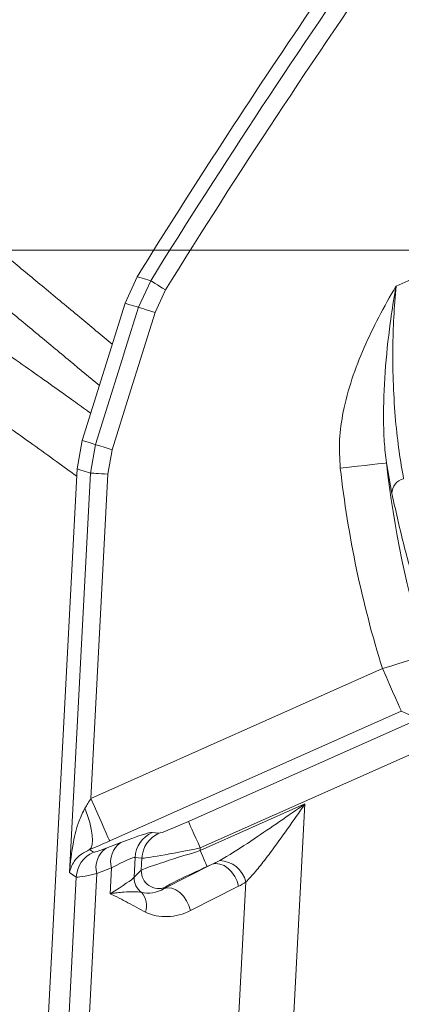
# Model space of a CAD drawing. Header units: millimetres. Extents: x 0 to 8410, y 0 to 5940.
# Tile 26 of 256: x 1195 to 1261, y 1748 to 1918. Entities that reach past the tile are written whole.
import ezdxf

# ---------------------------------------------------------------- set-up
doc = ezdxf.new("R2010")
doc.units = ezdxf.units.MM
doc.header["$LTSCALE"] = 10
doc.styles.add('SLDTEXTSTYLE0', font='TXT', dxfattribs={"width": 0.605})
doc.dimstyles.new('SLDDIMSTYLE0', dxfattribs={"dimtxt": 50, "dimasz": 50, "dimexe": 0, "dimexo": 0.0625, "dimgap": 12.5, "dimtad": 1, "dimtoh": 1, "dimdec": 1, "dimrnd": 1e-09, "dimzin": 12, "dimdsep": 46, "dimtxsty": 'SLDTEXTSTYLE0', "dimsah": 1, "dimcen": 0.09, "dimadec": 0, "dimazin": 0, "dimtfac": 1, "dimtofl": 0, "dimtmove": 0, "dimatfit": 3, "dimfxl": 0, "dimfrac": 2, "dimtolj": 1, "dimtzin": 12, "dimarcsym": 0})

# ---------------------------------------------------------------- blocks, each defined once
blk = doc.blocks.new('*D7')
at = {"color": 7, "linetype": 'Continuous', "lineweight": 0}
for p, q in [((1441.19, 2973.04), (715.54, 2973.04)), ((730.54, 2973.04), (730.54, 1878.04)), ((1441.19, 1878.04), (715.54, 1878.04))]:
    blk.add_line(p, q, dxfattribs=at)
for points in [[(730.54, 2973.04), (723.04, 2923.04), (738.04, 2923.04)], [(730.54, 1878.04), (738.04, 1928.04), (723.04, 1928.04)]]:
    blk.add_solid(points, dxfattribs=at)
at = {"color": 7, "linetype": 'Continuous', "lineweight": 0, "insert": (666.09, 2349.16), "char_height": 50, "attachment_point": 1, "rotation": 90, "style": 'SLDTEXTSTYLE0'}
blk.add_mtext('1095', dxfattribs=at)
blk = doc.blocks.new('*D8')
at = {"color": 7, "linetype": 'Continuous', "lineweight": 0}
for p, q in [((1441.19, 1878.04), (715.54, 1878.04)), ((730.54, 1878.04), (730.54, 1383.04)), ((1102.29, 1383.04), (715.54, 1383.04))]:
    blk.add_line(p, q, dxfattribs=at)
for points in [[(730.54, 1878.04), (723.04, 1828.04), (738.04, 1828.04)], [(730.54, 1383.04), (738.04, 1433.04), (723.04, 1433.04)]]:
    blk.add_solid(points, dxfattribs=at)
at = {"color": 7, "linetype": 'Continuous', "lineweight": 0, "insert": (666.09, 1573.26), "char_height": 50, "attachment_point": 1, "rotation": 90, "style": 'SLDTEXTSTYLE0'}
blk.add_mtext('495', dxfattribs=at)
blk = doc.blocks.new('*D9')
at = {"color": 7, "linetype": 'Continuous', "lineweight": 0}
for p, q in [((1441.19, 3305.04), (615.54, 3305.04)), ((630.54, 3305.04), (630.54, 1383.04)), ((1102.29, 1383.04), (615.54, 1383.04))]:
    blk.add_line(p, q, dxfattribs=at)
for points in [[(630.54, 3305.04), (623.04, 3255.04), (638.04, 3255.04)], [(630.54, 1383.04), (638.04, 1433.04), (623.04, 1433.04)]]:
    blk.add_solid(points, dxfattribs=at)
at = {"color": 7, "linetype": 'Continuous', "lineweight": 0, "insert": (566.09, 2267.66), "char_height": 50, "attachment_point": 1, "rotation": 90, "style": 'SLDTEXTSTYLE0'}
blk.add_mtext('1922', dxfattribs=at)

msp = doc.modelspace()

# ---------------------------------------------------------------- linework, layer by layer
at = {"color": 7, "linetype": 'Continuous', "lineweight": 0}
for p, q in [((1215.619732, 1873.480305), (1213.528138, 1868.90842)), ((1215.62115, 1873.482582), (1215.619732, 1873.480296)), ((1206.146281, 1845.284686), (1213.528134, 1868.90842)), ((1206.146277, 1845.284686), (1205.264717, 1840.374336)), ((1198.767651, 1716.402963), (1205.264583, 1840.371773)), ((1205.264583, 1840.371773), (1205.264717, 1840.374336))]:
    msp.add_line(p, q, dxfattribs=at)
at = {"color": 8, "linetype": 'Continuous', "lineweight": 0}
for p, q in [((1215.848893, 1868.211195), (1217.944629, 1872.787997)), ((1260.218779, 1871.869222), (1265.503734, 1874.222234)), ((1220.48955, 1871.207252), (1218.70793, 1867.317036)), ((1207.570266, 1839.6485), (1208.453599, 1844.564691)), ((1211.312659, 1843.670532), (1210.562046, 1839.49171)), ((1259.506491, 1836.149708), (1258.561634, 1841.397569)), ((1203.963496, 1770.827249), (1207.570266, 1839.6485)), ((1210.562046, 1839.49171), (1207.632478, 1783.59218)), ((1207.632478, 1783.59218), (1257.882674, 1805.964992)), ((1261.132108, 1798.666641), (1210.881911, 1776.293829)), ((1263.749785, 1797.490731), (1261.132108, 1798.666641)), ((1224.456798, 1779.631123), (1264.84564, 1797.613397)), ((1275.502876, 1796.892628), (1226.487692, 1775.069669)), ((1226.463713, 1774.612054), (1244.529873, 1782.655642)), ((1244.529873, 1782.655642), (1240.479523, 1705.370382)), ((1218.200084, 1777.744636), (1219.372183, 1777.624175)), ((1210.262798, 1775.027231), (1212.788336, 1776.000783)), ((1207.420025, 1774.782971), (1208.065688, 1774.339214)), ((1226.487692, 1775.069669), (1226.463713, 1774.612054)), ((1215.265185, 1773.443416), (1215.086151, 1770.027235)), ((1216.437284, 1773.322955), (1215.265185, 1773.443416)), ((1216.327183, 1771.2221), (1216.437284, 1773.322955)), ((1211.179882, 1771.630034), (1208.654344, 1770.656511)), ((1211.179882, 1771.630034), (1210.947156, 1767.189339)), ((1215.086151, 1770.027235), (1216.327183, 1771.2221)), ((1220.268216, 1768.08165), (1228.564557, 1772.268012)), ((1228.564557, 1772.268012), (1227.682248, 1771.875188)), ((1202.176172, 1714.05296), (1205.110282, 1770.039067)), ((1205.110282, 1770.039067), (1203.963496, 1770.827249)), ((1208.654344, 1770.656511), (1205.619715, 1712.752328)), ((1230.979036, 1705.137715), (1234.337415, 1769.219384)), ((1220.525198, 1768.329069), (1220.268216, 1768.08165)), ((1233.100753, 1768.466249), (1224.804412, 1764.279887))]:
    msp.add_line(p, q, dxfattribs=at)
at = {"color": 8, "linetype": 'Continuous', "lineweight": 0, "flags": 128}
for points in [[(1215.621151, 1873.48257), (1216.080215, 1873.34539), (1216.855004, 1873.113796), (1217.629798, 1872.882143), (1217.944629, 1872.787997)], [(1220.48955, 1871.207252), (1220.008749, 1871.505901), (1219.545215, 1871.793822), (1219.115604, 1872.060672), (1218.735337, 1872.296855), (1218.41808, 1872.493908), (1218.175225, 1872.644767), (1218.015496, 1872.743979), (1217.944629, 1872.787997)], [(1208.453599, 1844.564691), (1210.244518, 1850.291148), (1213.046707, 1859.251186), (1213.623386, 1861.095116), (1215.848893, 1868.211195)], [(1215.848893, 1868.211195), (1215.222817, 1868.399695), (1214.375671, 1868.654713), (1213.989071, 1868.771062), (1213.528529, 1868.909642)], [(1218.70793, 1867.317036), (1218.168378, 1867.485777), (1217.648156, 1867.648497), (1217.165906, 1867.799297), (1216.738913, 1867.932841), (1216.38247, 1868.044332), (1216.10935, 1868.129745), (1215.92934, 1868.186042), (1215.848893, 1868.211195)], [(1218.70793, 1867.317036), (1216.482431, 1860.200957), (1214.256927, 1853.084877), (1211.312659, 1843.670532)], [(1206.145905, 1845.283523), (1207.177661, 1844.962195), (1207.888938, 1844.740615), (1208.142567, 1844.661609), (1208.453599, 1844.564691)], [(1211.312659, 1843.670532), (1210.773058, 1843.839273), (1210.252792, 1844.001994), (1209.770512, 1844.152823), (1209.3435, 1844.286368), (1208.987053, 1844.397828), (1208.713956, 1844.483242), (1208.533987, 1844.539538), (1208.453599, 1844.564691)], [(1258.561634, 1841.397569), (1258.340562, 1841.372714), (1257.842279, 1841.316655), (1257.084684, 1841.231451), (1256.094988, 1841.120139), (1254.908739, 1840.986714), (1253.568543, 1840.835944), (1252.122538, 1840.673313), (1250.622661, 1840.504602)], [(1207.570266, 1839.6485), (1207.257938, 1839.74652), (1206.489079, 1839.98774), (1205.720212, 1840.228901), (1205.264583, 1840.371773)], [(1210.562046, 1839.49171), (1209.996823, 1839.521334), (1209.451899, 1839.549884), (1208.94685, 1839.576349), (1208.499815, 1839.599774), (1208.12685, 1839.619324), (1207.841352, 1839.634285), (1207.653575, 1839.644119), (1207.570266, 1839.6485)], [(1265.50933, 1808.343813), (1265.296955, 1808.277592), (1264.818275, 1808.128283), (1264.090484, 1807.901278), (1263.139722, 1807.604715), (1262.00014, 1807.249263), (1260.712667, 1806.847707), (1259.323547, 1806.414411), (1257.882674, 1805.964992)], [(1261.132108, 1798.666641), (1261.041623, 1798.869893), (1260.837675, 1799.327955), (1260.527591, 1800.024405), (1260.122506, 1800.93424), (1259.636973, 1802.024767), (1259.088429, 1803.256825), (1258.496576, 1804.586157), (1257.882674, 1805.964992)], [(1210.881911, 1776.293829), (1210.791424, 1776.497051), (1210.587479, 1776.955113), (1210.277393, 1777.651593), (1209.872309, 1778.561428), (1209.386777, 1779.651955), (1208.838232, 1780.883983), (1208.24638, 1782.213316), (1207.632478, 1783.59218)], [(1207.420025, 1774.782971), (1207.693376, 1775.11017), (1207.862072, 1775.644467), (1207.921095, 1776.370004), (1207.868695, 1777.265206), (1207.706429, 1778.303519), (1207.439117, 1779.454038), (1207.074698, 1780.682609), (1206.624001, 1781.952754)], [(1226.487692, 1775.069669), (1226.104006, 1775.931433), (1225.734096, 1776.762262), (1225.391257, 1777.532295), (1225.087799, 1778.213874), (1224.834621, 1778.782532), (1224.640816, 1779.217825), (1224.513352, 1779.504106), (1224.456798, 1779.631123)], [(1227.682248, 1771.875188), (1227.648318, 1771.951393), (1227.571837, 1772.123173), (1227.455556, 1772.384331), (1227.30365, 1772.725538), (1227.121573, 1773.134485), (1226.91587, 1773.596511), (1226.693924, 1774.094984), (1226.463713, 1774.612054)], [(1233.100753, 1768.466249), (1232.835702, 1769.343928), (1232.426736, 1770.182207), (1231.896091, 1770.935431), (1231.272627, 1771.562681), (1230.590246, 1772.029862), (1229.886062, 1772.311524), (1229.198366, 1772.392377), (1228.564557, 1772.268012)], [(1224.804412, 1764.279887), (1224.539362, 1765.157566), (1224.130396, 1765.995816), (1223.59975, 1766.749069), (1222.976286, 1767.376319), (1222.293906, 1767.84347), (1221.589722, 1768.125162), (1220.902026, 1768.206015), (1220.268216, 1768.08165)]]:
    msp.add_lwpolyline(points, dxfattribs=at)
at = {"color": 8, "linetype": 'Continuous', "lineweight": 0}
for centre, radius, start, end in [((2320.268798, 1188.096869), 1297.659625, 141.873262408, 148.154174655), ((2320.268798, 1188.096869), 1294.663737, 141.873262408, 148.154174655), ((1435.168902, 1861.26228), 185.709979, 186.41762809, 197.32320425), ((1435.168902, 1861.26228), 177.720943, 186.41762809, 197.32320425), ((1262.160042, 1836.108934), 2.653864, 103.70615867, 179.11968869), ((1220.264685, 1773.183963), 5.006228, 114.35609689, 177.02925556), ((1215.088986, 1772.672801), 4.045795, 124.65629377, 194.93605887), ((1221.436784, 1773.063502), 5.006228, 114.35609689, 177.02925556), ((1210.110745, 1769.768017), 5.007804, 114.10272428, 176.89732008), ((1212.563362, 1771.699287), 4.045714, 124.6556077, 194.93649169), ((1229.615229, 1768.069871), 4.860085, 13.6813123, 87.29941873), ((1219.338989, 1771.100127), 3.014275, 177.68089589, 293.17434347), ((1218.105553, 1769.910551), 3.021656, 177.78691666, 235.48264518), ((1213.768913, 1765.119895), 3.49025, 341.30676407, 41.24272789)]:
    msp.add_arc(centre, radius, start, end, dxfattribs=at)
at = {"color": 7, "linetype": 'Continuous', "lineweight": 0}
msp.add_arc((2320.268798, 1188.096869), 1300, 145.766516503, 148.182201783, dxfattribs=at)
at = {"color": 8, "linetype": 'Continuous', "lineweight": 0}
for centre, major_axis, ratio, start_param, end_param in [((1207.666338, 1784.238283), (3.279031, 5.476098), 0.0476443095, 4.3105526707, 4.6226942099), ((1224.472189, 1779.924819), (5.12539, 2.288808), 0.0466691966, 3.222472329, 4.6885489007), ((1197.800061, 1768.542023), (20.501561, 9.155234), 0.0466691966, 0.0808796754, 0.7302883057), ((1210.915772, 1776.939936), (11.275859, 5.035378), 0.0466691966, 4.3764073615, 4.6885489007), ((1216.258106, 1778.010743), (8.200625, 3.662093), 0.0466691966, 3.1701124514, 3.8718809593), ((1226.442163, 1774.200896), (10.172376, 3.043535), 0.0365202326, 1.5577518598, 3.0238284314), ((1226.503085, 1775.363351), (10.119485, 2.022794), 0.0276154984, 3.239271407, 4.7053479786), ((1199.830957, 1763.980555), (15.504666, 9.428154), 0.0535876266, 0.0681767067, 0.7175853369), ((1230.247043, 1776.29651), (6.88293, 4.659604), 0.3204543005, 4.2575391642, 4.4415325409), ((1227.660701, 1771.464016), (7.175546, 3.204332), 0.0466691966, 1.5469562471, 3.0130328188), ((1218.289003, 1773.449275), (13.195065, 3.394929), 0.0329524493, 3.1836081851, 3.8853766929), ((1199.717192, 1761.809772), (15.453522, 8.402983), 0.0513249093, 5.4975716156, 6.1469802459), ((1233.158522, 1776.143925), (4.739414, 7.886621), 0.6101748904, 3.9108156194, 4.0948089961), ((1218.673741, 1770.456571), (3.795871, 1.882616), 0.6719592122, 3.7842566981, 4.8005861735), ((1221.585219, 1770.303987), (7.490896, 3.286731), 0.8342195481, 3.7605884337, 4.776917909)]:
    msp.add_ellipse(centre, major_axis=major_axis, ratio=ratio, start_param=start_param, end_param=end_param, dxfattribs=at)
at = {"color": 7, "linetype": 'Continuous', "lineweight": 0}
for points, knots in [([(1211.32566, 1861.859963), (1209.457101, 1863.41278), (1205.563235, 1866.648676), (1199.719461, 1871.491271), (1194.023976, 1876.219467), (1188.837804, 1880.542035), (1184.602933, 1884.087653), (1182.14173, 1886.167201), (1181.190785, 1886.970684)], [0, 0, 0, 0, 0.18582635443, 0.38724114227, 0.57529826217, 0.74730304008, 0.90236444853, 1, 1, 1, 1]), ([(1181.190785, 1877.956912), (1181.413339, 1877.769672), (1183.27673, 1876.201955), (1186.994911, 1873.10156), (1192.443203, 1868.569749), (1198.20193, 1863.795286), (1203.8162, 1859.142049), (1207.431031, 1856.132227), (1209.101312, 1854.741499)], [0, 0, 0, 0, 0.0244706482, 0.2048868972, 0.3999770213, 0.6083866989, 0.8190498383, 1, 1, 1, 1]), ([(1207.610622, 1849.970922), (1207.545109, 1850.018603), (1206.569978, 1850.728318), (1204.420369, 1852.271566), (1200.914411, 1854.773833), (1196.894806, 1857.614359), (1192.832161, 1860.469829), (1189.219306, 1863.002761), (1186.178232, 1865.134378), (1183.578108, 1866.957799), (1181.957609, 1868.096989), (1181.190785, 1868.636057)], [0, 0, 0, 0, 0.0077053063, 0.1146906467, 0.2487760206, 0.4109520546, 0.5717989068, 0.707730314, 0.8175811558, 0.9136789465, 1, 1, 1, 1]), ([(1181.190785, 1856.174752), (1181.926566, 1855.65902), (1184.392822, 1853.930342), (1188.653623, 1850.943271), (1193.40879, 1847.592125), (1197.786432, 1844.47812), (1201.560104, 1841.770314), (1204.042737, 1839.946178), (1205.1978, 1839.097485)], [0, 0, 0, 0, 0.0902509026, 0.3025108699, 0.5236723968, 0.6784201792, 0.850382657, 1, 1, 1, 1])]:
    msp.add_open_spline(points, degree=3, knots=knots, dxfattribs=at)
at = {"color": 8, "linetype": 'Continuous', "lineweight": 0}
for points, knots in [([(1250.622661, 1840.504602), (1250.530284, 1842.132055), (1250.345365, 1845.389887), (1251.097704, 1850.553067), (1252.526192, 1855.878739), (1254.658746, 1861.301297), (1257.248253, 1866.615602), (1259.187724, 1870.093065), (1260.21179, 1871.857182), (1260.218779, 1871.869222)], [0, 0, 0, 0, 0.1463610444, 0.2929851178, 0.4670400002, 0.6418088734, 0.8164272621, 0.9987471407, 1, 1, 1, 1]), ([(1260.218779, 1871.869222), (1260.216112, 1871.854201), (1260.204746, 1871.790192), (1260.131774, 1871.377355), (1259.767266, 1869.268512), (1259.025753, 1864.373195), (1258.251927, 1857.027214), (1258.020244, 1850.233494), (1258.148862, 1845.058574), (1258.424055, 1842.617796), (1258.561634, 1841.397569)], [0, 0, 0, 0, 0.0014377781, 0.0061271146, 0.0395124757, 0.2031471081, 0.4729448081, 0.7427172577, 0.8713756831, 1, 1, 1, 1]), ([(1260.218779, 1871.869222), (1260.076463, 1870.077924), (1259.789884, 1866.470838), (1259.627545, 1860.724247), (1259.713493, 1854.695768), (1260.107623, 1848.717184), (1260.735898, 1843.202598), (1261.263507, 1840.207173), (1261.531229, 1838.687226)], [0, 0, 0, 0, 0.1436946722, 0.2893540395, 0.4649988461, 0.6452418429, 0.8199876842, 1, 1, 1, 1]), ([(1268.10195, 1807.246819), (1266.635882, 1811.212042), (1264.165805, 1817.892772), (1261.407337, 1827.576294), (1260.14033, 1833.290895), (1259.506491, 1836.149708)], [0, 0, 0, 0, 0.4218721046, 0.7107830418, 1, 1, 1, 1]), ([(1203.963496, 1770.827249), (1203.963993, 1770.834759), (1204.080919, 1772.600728), (1204.475141, 1775.592985), (1205.328586, 1779.352923), (1206.258852, 1781.219919), (1206.624001, 1781.952754)], [0, 0, 0, 0, 0.0019708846, 0.4634366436, 0.7893875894, 1, 1, 1, 1]), ([(1229.84422, 1772.924558), (1230.235007, 1773.148153), (1232.219262, 1774.283479), (1235.667282, 1776.565019), (1240.160059, 1779.619341), (1243.06563, 1781.640412), (1244.522552, 1782.650565), (1244.529873, 1782.655642)], [0, 0, 0, 0, 0.0798205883, 0.4052958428, 0.7018467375, 0.9985016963, 1, 1, 1, 1]), ([(1244.529873, 1782.655642), (1244.524931, 1782.648549), (1243.529482, 1781.21973), (1241.545838, 1778.366655), (1238.994412, 1774.816854), (1236.878912, 1772.044795), (1235.466646, 1770.342375), (1234.620347, 1769.500752), (1234.337415, 1769.219384)], [0, 0, 0, 0, 0.00147249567, 0.29662327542, 0.59142552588, 0.75497688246, 0.91808467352, 1, 1, 1, 1]), ([(1207.420025, 1774.782971), (1206.926682, 1774.531561), (1205.670449, 1773.891378), (1204.822988, 1772.858935), (1204.214226, 1771.794362), (1204.024441, 1771.153631), (1203.963982, 1770.829852), (1203.963496, 1770.827249)], [0, 0, 0, 0, 0.2102184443, 0.5352934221, 0.7656968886, 0.9981165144, 1, 1, 1, 1]), ([(1210.947156, 1767.189339), (1210.95331, 1767.190273), (1211.170757, 1767.223286), (1211.591445, 1767.284736), (1212.387455, 1767.388071), (1213.626593, 1767.517333), (1215.126252, 1767.582116), (1215.970863, 1767.474613), (1216.393314, 1767.420843)], [0, 0, 0, 0, 0.0025790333, 0.0911283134, 0.1795525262, 0.355436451, 0.6776068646, 1, 1, 1, 1]), ([(1217.075046, 1764.001265), (1216.061004, 1764.549211), (1214.03343, 1765.644826), (1211.99697, 1766.740371), (1210.952241, 1767.187164), (1210.947156, 1767.189339)], [0, 0, 0, 0, 0.4989062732, 0.9975609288, 1, 1, 1, 1])]:
    msp.add_open_spline(points, degree=3, knots=knots, dxfattribs=at)

# ---------------------------------------------------------------- dimensions: what is measured, and where the dimension line sits
at = {"color": 7, "linetype": 'Continuous', "lineweight": 0}
for base, p1, p2, picture, middle in [((630.538944, 1383.044765), (1441.190786, 3305.044765), (1102.291642, 1383.044765), '*D9', (630.538944, 2344.044765)), ((730.538944, 1878.044765), (1441.190786, 2973.044765), (1441.190786, 1878.044765), '*D7', (730.538944, 2425.544765)), ((730.538944, 1383.044765), (1441.190786, 1878.044765), (1102.291642, 1383.044765), '*D8', (730.538944, 1630.544765))]:
    dim = msp.add_linear_dim(base=base, p1=p1, p2=p2, angle=90, dimstyle='SLDDIMSTYLE0', dxfattribs=at)
    dim.commit()
    dim.dimension.update_dxf_attribs({"geometry": picture, "text_midpoint": middle, "dimtype": 160})

doc.saveas('drawing.dxf')
